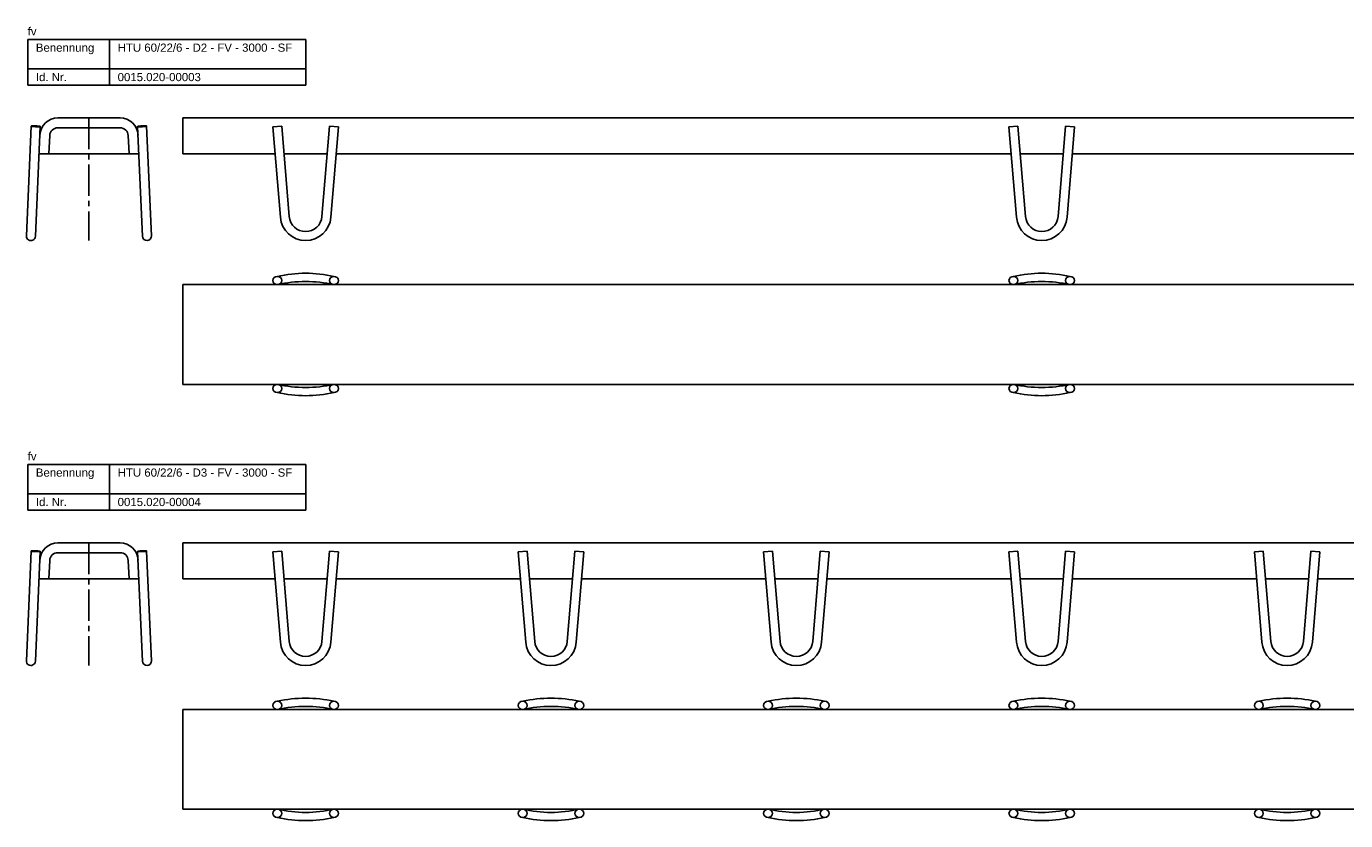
# Model space of a CAD drawing. Header units: millimetres. Extents: x 1091 to 4187, y 987 to 2028.
# Tile 1 of 4: x 1091 to 1898, y 987 to 1473. Entities that reach past the tile are written whole.
import ezdxf

# ---------------------------------------------------------------- set-up
doc = ezdxf.new("R2010")
doc.units = ezdxf.units.MM
doc.linetypes.add('MITTE2', pattern=[28.575, 19.05, -3.175, 3.175, -3.175])
doc.layers.add('HALFEN', color=2, linetype='CONTINUOUS')
doc.styles.add('ARIAL50', font='ARIAL.TTF', dxfattribs={"height": 5})

msp = doc.modelspace()

# ---------------------------------------------------------------- linework, layer by layer
at = {"layer": 'HALFEN'}
for p, q in [((1092.25, 1464.76), (1262.25, 1464.76)), ((1092.25, 1436.76), (1092.25, 1464.76)), ((1142.25, 1436.76), (1142.25, 1464.76)), ((1262.25, 1436.76), (1262.25, 1464.76)), ((1092.25, 1446.76), (1262.25, 1446.76)), ((1092.25, 1436.76), (1262.25, 1436.76)), ((1091.47, 1344.63), (1094.46, 1411.76)), ((1099.95, 1411.51), (1096.96, 1344.38)), ((1148.71, 1416.76), (1110.71, 1416.76)), ((1159.46, 1411.51), (1162.45, 1344.38)), ((1167.94, 1344.63), (1164.96, 1411.76)), ((4187.16, 1416.76), (1187.16, 1416.76)), ((1187.16, 1394.76), (1187.16, 1416.76)), ((1247.61, 1411.76), (1242.13, 1411.3)), ((1246.72, 1355.98), (1242.13, 1411.3)), ((1252.2, 1356.43), (1247.61, 1411.76)), ((1272.13, 1356.43), (1276.71, 1411.76)), ((1276.71, 1411.76), (1282.19, 1411.3)), ((1277.61, 1355.98), (1282.19, 1411.3)), ((1697.61, 1411.76), (1692.13, 1411.3)), ((1696.72, 1355.98), (1692.13, 1411.3)), ((1702.2, 1356.43), (1697.61, 1411.76)), ((1722.13, 1356.43), (1726.71, 1411.76)), ((1726.71, 1411.76), (1732.19, 1411.3)), ((1727.61, 1355.98), (1732.19, 1411.3)), ((1105.21, 1394.76), (1105.71, 1405.98)), ((1148.71, 1410.76), (1110.71, 1410.76)), ((1154.21, 1394.76), (1153.7, 1405.98)), ((1099.21, 1394.76), (1105.21, 1394.76)), ((1154.21, 1394.76), (1160.21, 1394.76)), ((1243.5, 1394.76), (1187.16, 1394.76)), ((1275.3, 1394.76), (1249.02, 1394.76)), ((1693.5, 1394.76), (1280.82, 1394.76)), ((1725.3, 1394.76), (1699.02, 1394.76)), ((2143.5, 1394.76), (1730.82, 1394.76)), ((1187.16, 1314.8), (4187.16, 1314.8)), ((1187.16, 1314.8), (1187.16, 1253.8)), ((1187.16, 1253.8), (4187.16, 1253.8)), ((1092.25, 1204.84), (1262.25, 1204.84)), ((1092.25, 1176.84), (1092.25, 1204.84)), ((1142.25, 1176.84), (1142.25, 1204.84)), ((1262.25, 1176.84), (1262.25, 1204.84)), ((1092.25, 1186.84), (1262.25, 1186.84)), ((1092.25, 1176.84), (1262.25, 1176.84)), ((1148.71, 1156.84), (1110.71, 1156.84)), ((4187.16, 1156.84), (1187.16, 1156.84)), ((1187.16, 1134.84), (1187.16, 1156.84)), ((1091.47, 1084.71), (1094.46, 1151.85)), ((1099.95, 1151.6), (1096.96, 1084.47)), ((1105.21, 1134.84), (1105.71, 1146.07)), ((1148.71, 1150.84), (1110.71, 1150.84)), ((1154.21, 1134.84), (1153.7, 1146.07)), ((1159.46, 1151.6), (1162.45, 1084.47)), ((1167.94, 1084.71), (1164.96, 1151.85)), ((1247.61, 1151.84), (1242.13, 1151.39)), ((1246.72, 1096.06), (1242.13, 1151.39)), ((1252.2, 1096.52), (1247.61, 1151.84)), ((1272.13, 1096.52), (1276.71, 1151.84)), ((1276.71, 1151.84), (1282.19, 1151.39)), ((1277.61, 1096.06), (1282.19, 1151.39)), ((1397.61, 1151.84), (1392.13, 1151.39)), ((1396.72, 1096.06), (1392.13, 1151.39)), ((1402.2, 1096.52), (1397.61, 1151.84)), ((1422.13, 1096.52), (1426.71, 1151.84)), ((1426.71, 1151.84), (1432.19, 1151.39)), ((1427.61, 1096.06), (1432.19, 1151.39)), ((1547.61, 1151.84), (1542.13, 1151.39)), ((1546.72, 1096.06), (1542.13, 1151.39)), ((1552.2, 1096.52), (1547.61, 1151.84)), ((1572.13, 1096.52), (1576.71, 1151.84)), ((1576.71, 1151.84), (1582.19, 1151.39)), ((1577.61, 1096.06), (1582.19, 1151.39)), ((1697.61, 1151.84), (1692.13, 1151.39)), ((1696.72, 1096.06), (1692.13, 1151.39)), ((1702.2, 1096.52), (1697.61, 1151.84)), ((1722.13, 1096.52), (1726.71, 1151.84)), ((1726.71, 1151.84), (1732.19, 1151.39)), ((1727.61, 1096.06), (1732.19, 1151.39)), ((1847.61, 1151.84), (1842.13, 1151.39)), ((1846.72, 1096.06), (1842.13, 1151.39)), ((1852.2, 1096.52), (1847.61, 1151.84)), ((1872.13, 1096.52), (1876.71, 1151.84)), ((1876.71, 1151.84), (1882.19, 1151.39)), ((1877.61, 1096.06), (1882.19, 1151.39)), ((1099.21, 1134.84), (1105.21, 1134.84)), ((1154.21, 1134.84), (1160.21, 1134.84)), ((1243.5, 1134.84), (1187.16, 1134.84)), ((1275.3, 1134.84), (1249.02, 1134.84)), ((1393.5, 1134.84), (1280.82, 1134.84)), ((1425.3, 1134.84), (1399.02, 1134.84)), ((1543.5, 1134.84), (1430.82, 1134.84)), ((1575.3, 1134.84), (1549.02, 1134.84)), ((1693.5, 1134.84), (1580.82, 1134.84)), ((1725.3, 1134.84), (1699.02, 1134.84)), ((1843.5, 1134.84), (1730.82, 1134.84)), ((1875.3, 1134.84), (1849.02, 1134.84)), ((1993.5, 1134.84), (1880.82, 1134.84)), ((1187.16, 1054.89), (4187.16, 1054.89)), ((1187.16, 1054.89), (1187.16, 993.89)), ((1187.16, 993.89), (4187.16, 993.89))]:
    msp.add_line(p, q, dxfattribs=at)
at = {"layer": 'HALFEN', "color": 1, "linetype": 'MITTE2'}
for p, q in [((1129.71, 1416.76), (1129.71, 1341.76)), ((1129.71, 1156.84), (1129.71, 1081.84))]:
    msp.add_line(p, q, dxfattribs=at)
at = {"layer": 'HALFEN', "color": 1}
for p, q in [((1105.21, 1394.76), (1154.21, 1394.76)), ((1105.21, 1134.84), (1154.21, 1134.84))]:
    msp.add_line(p, q, dxfattribs=at)
at = {"layer": 'HALFEN'}
for points in [[(1094.46, 1411.76, 0.343508), (1094.53, 1411.67, 0.028595), (1095.26, 1411.56, 0.012049), (1096.15, 1411.47, 0.008547), (1097.2, 1411.41, 0.008547), (1098.25, 1411.38, 0.012049), (1099.14, 1411.39, 0.028595), (1099.88, 1411.43, 0.343508), (1099.95, 1411.51, 0.343508), (1099.89, 1411.6, 0.028595), (1099.16, 1411.71, 0.012049), (1098.27, 1411.8, 0.008547), (1097.22, 1411.86, 0.008547), (1096.16, 1411.89, 0.012049), (1095.27, 1411.88, 0.028595), (1094.53, 1411.84, 0.343508)], [(1164.96, 1411.76, 0.343508), (1164.88, 1411.84, 0.028595), (1164.14, 1411.88, 0.012049), (1163.25, 1411.89, 0.008547), (1162.2, 1411.86, 0.008547), (1161.15, 1411.8, 0.012049), (1160.26, 1411.71, 0.028595), (1159.53, 1411.6, 0.343508), (1159.46, 1411.51, 0.343508), (1159.54, 1411.43, 0.028595), (1160.27, 1411.39, 0.012049), (1161.17, 1411.38, 0.008547), (1162.22, 1411.41, 0.008547), (1163.27, 1411.47, 0.012049), (1164.16, 1411.56, 0.028595), (1164.89, 1411.67, 0.343508)], [(1094.46, 1151.85, 0.343508), (1094.53, 1151.76, 0.028595), (1095.26, 1151.65, 0.012049), (1096.15, 1151.56, 0.008547), (1097.2, 1151.5, 0.008547), (1098.25, 1151.47, 0.012049), (1099.14, 1151.48, 0.028595), (1099.88, 1151.52, 0.343508), (1099.95, 1151.6, 0.343508), (1099.89, 1151.69, 0.028595), (1099.16, 1151.8, 0.012049), (1098.27, 1151.89, 0.008547), (1097.22, 1151.95, 0.008547), (1096.16, 1151.98, 0.012049), (1095.27, 1151.97, 0.028595), (1094.53, 1151.93, 0.343508)], [(1164.96, 1151.85, 0.343508), (1164.88, 1151.93, 0.028595), (1164.14, 1151.97, 0.012049), (1163.25, 1151.98, 0.008547), (1162.2, 1151.95, 0.008547), (1161.15, 1151.89, 0.012049), (1160.26, 1151.8, 0.028595), (1159.53, 1151.69, 0.343508), (1159.46, 1151.6, 0.343508), (1159.54, 1151.52, 0.028595), (1160.27, 1151.48, 0.012049), (1161.17, 1151.47, 0.008547), (1162.22, 1151.5, 0.008547), (1163.27, 1151.56, 0.012049), (1164.16, 1151.65, 0.028595), (1164.89, 1151.76, 0.343508)]]:
    msp.add_lwpolyline(points, format="xyb", close=True, dxfattribs=at)
for centre, radius, start, end in [((1110.71, 1405.76), 11, 90, 177.4507), ((1148.71, 1405.76), 11, 2.54926, 90), ((1110.71, 1405.76), 5, 90, 177.4237), ((1148.71, 1405.76), 5, 2.57629, 90), ((1262.16, 1357.26), 15.5, 184.7362, 355.2638), ((1262.16, 1357.26), 10, 184.7362, 355.2638), ((1712.16, 1357.26), 15.5, 184.7362, 355.2638), ((1712.16, 1357.26), 10, 184.7362, 355.2638), ((1094.22, 1344.51), 2.75, 177.45, 357.45), ((1165.2, 1344.51), 2.75, 182.55, 2.55), ((1262.16, 1243.03), 78.72, 77.31271, 102.68729), ((1262.16, 1238), 78.72, 77.31271, 102.68729), ((1712.16, 1243.03), 78.72, 77.31271, 102.68729), ((1712.16, 1238), 78.72, 77.31271, 102.68729), ((1262.16, 1330.6), 78.72, 257.31271, 282.68729), ((1712.16, 1330.6), 78.72, 257.31271, 282.68729), ((1262.16, 1325.57), 78.72, 257.31271, 282.68729), ((1712.16, 1325.57), 78.72, 257.31271, 282.68729), ((1110.71, 1145.84), 11, 90, 177.4507), ((1148.71, 1145.84), 11, 2.54926, 90), ((1110.71, 1145.84), 5, 90, 177.4237), ((1148.71, 1145.84), 5, 2.57629, 90), ((1262.16, 1097.34), 15.5, 184.7362, 355.2638), ((1262.16, 1097.34), 10, 184.7362, 355.2638), ((1412.16, 1097.34), 15.5, 184.7362, 355.2638), ((1412.16, 1097.34), 10, 184.7362, 355.2638), ((1562.16, 1097.34), 15.5, 184.7362, 355.2638), ((1562.16, 1097.34), 10, 184.7362, 355.2638), ((1712.16, 1097.34), 15.5, 184.7362, 355.2638), ((1712.16, 1097.34), 10, 184.7362, 355.2638), ((1862.16, 1097.34), 15.5, 184.7362, 355.2638), ((1862.16, 1097.34), 10, 184.7362, 355.2638), ((1094.22, 1084.59), 2.75, 177.45, 357.45), ((1165.2, 1084.59), 2.75, 182.55, 2.55), ((1262.16, 983.12), 78.72, 77.31271, 102.68729), ((1262.16, 978.09), 78.72, 77.31271, 102.68729), ((1412.16, 983.12), 78.72, 77.31271, 102.68729), ((1412.16, 978.09), 78.72, 77.31271, 102.68729), ((1562.16, 983.12), 78.72, 77.31271, 102.68729), ((1562.16, 978.09), 78.72, 77.31271, 102.68729), ((1712.16, 983.12), 78.72, 77.31271, 102.68729), ((1712.16, 978.09), 78.72, 77.31271, 102.68729), ((1862.16, 983.12), 78.72, 77.31271, 102.68729), ((1862.16, 978.09), 78.72, 77.31271, 102.68729), ((1262.16, 1070.69), 78.72, 257.31271, 282.68729), ((1412.16, 1070.69), 78.72, 257.31271, 282.68729), ((1562.16, 1070.69), 78.72, 257.31271, 282.68729), ((1712.16, 1070.69), 78.72, 257.31271, 282.68729), ((1862.16, 1070.69), 78.72, 257.31271, 282.68729), ((1262.16, 1065.66), 78.72, 257.31271, 282.68729), ((1412.16, 1065.66), 78.72, 257.31271, 282.68729), ((1562.16, 1065.66), 78.72, 257.31271, 282.68729), ((1712.16, 1065.66), 78.72, 257.31271, 282.68729), ((1862.16, 1065.66), 78.72, 257.31271, 282.68729)]:
    msp.add_arc(centre, radius, start, end, dxfattribs=at)
for centre in [(1244.87, 1317.32), (1279.45, 1317.32), (1694.87, 1317.32), (1729.45, 1317.32), (1244.87, 1057.41), (1279.45, 1057.41), (1394.87, 1057.41), (1429.45, 1057.41), (1544.87, 1057.41), (1579.45, 1057.41), (1694.87, 1057.41), (1729.45, 1057.41), (1844.87, 1057.41), (1879.45, 1057.41)]:
    msp.add_ellipse(centre, major_axis=(2.74, 0), ratio=0.918499, dxfattribs=at)
at = {"layer": 'HALFEN', "extrusion": (0, 0, -1)}
for centre in [(1244.87, 1251.28), (1279.45, 1251.28), (1694.87, 1251.28), (1729.45, 1251.28), (1244.87, 991.37), (1279.45, 991.37), (1394.87, 991.37), (1429.45, 991.37), (1544.87, 991.37), (1579.45, 991.37), (1694.87, 991.37), (1729.45, 991.37), (1844.87, 991.37), (1879.45, 991.37)]:
    msp.add_ellipse(centre, major_axis=(2.74, 0), ratio=0.918499, dxfattribs=at)

# ---------------------------------------------------------------- texts
at = {"layer": 'HALFEN', "style": 'ARIAL50'}
for s, p in [('fv', (1092.25, 1467.26)), ('Benennung', (1097.25, 1457.26)), ('HTU 60/22/6 - D2 - FV - 3000 - SF', (1147.25, 1457.26)), ('Id. Nr.', (1097.25, 1439.26)), ('0015.020-00003', (1147.25, 1439.26)), ('fv', (1092.25, 1207.34)), ('Benennung', (1097.25, 1197.34)), ('HTU 60/22/6 - D3 - FV - 3000 - SF', (1147.25, 1197.34)), ('Id. Nr.', (1097.25, 1179.34)), ('0015.020-00004', (1147.25, 1179.34))]:
    msp.add_text(s, height=5, dxfattribs=at).set_placement(p)

doc.saveas('drawing.dxf')
